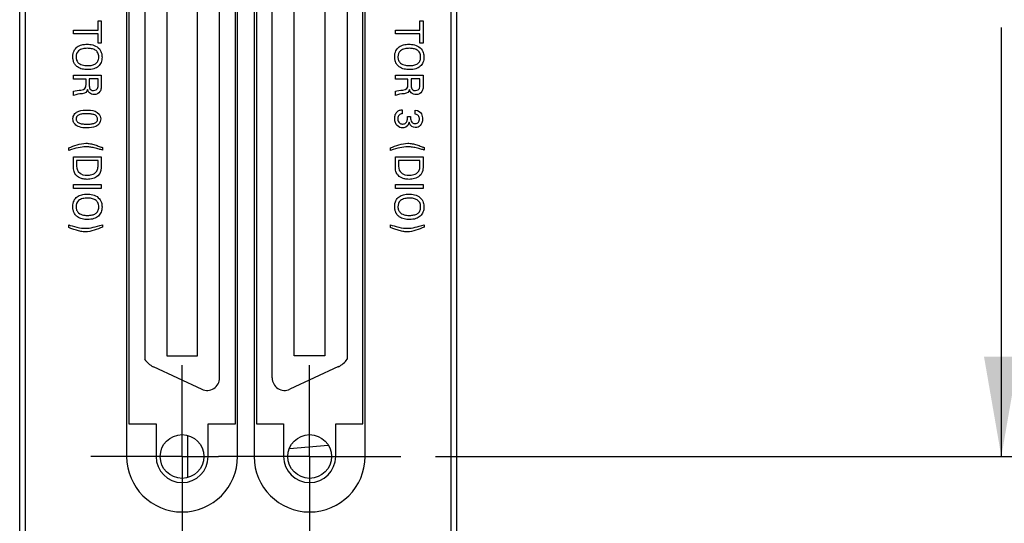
# Model space of a CAD drawing. Header units: inches. Extents: x 0 to 34, y 0 to 22.
# Tile 28 of 55: x 9.3 to 11.1, y 16.2 to 17.1. Entities that reach past the tile are written whole.
import ezdxf

# ---------------------------------------------------------------- set-up
doc = ezdxf.new("R2010")
doc.units = ezdxf.units.IN
doc.header["$LTSCALE"] = 1.87
doc.header["$MEASUREMENT"] = 0
doc.linetypes.add('CENTER', pattern=[0.6, 0.375, -0.075, 0.075, -0.075])
doc.layers.get('0').update_dxf_attribs({"linetype": 'CONTINUOUS'})
for name, color, linetype in [('DATUMCURVES', 7, 'CONTINUOUS'), ('DEFAULT_1', 7, 'CENTER'), ('DIMENSIONS', 7, 'CONTINUOUS')]:
    doc.layers.add(name, color=color, linetype=linetype)
doc.styles.get("Standard").update_dxf_attribs({"font": 'txt', "width": 0.8})
doc.dimstyles.new('DIMSTYLE_1', dxfattribs={"dimtxt": 0.125, "dimasz": 0.18, "dimexe": 0.18, "dimexo": 0.0625, "dimgap": 0.09, "dimtad": 0, "dimtih": 1, "dimtoh": 1, "dimdec": 3, "dimzin": 4, "dimdsep": 46, "dimtxsty": 'STANDARD', "dimblk": '_FILLED', "dimblk1": '_FILLED', "dimblk2": '_FILLED', "dimcen": 0.09, "dimadec": 0, "dimazin": 0, "dimtp": 0.005, "dimtm": 0.005, "dimtfac": 1, "dimtdec": 3, "dimtofl": 0, "dimtmove": 0, "dimatfit": 3, "dimldrblk": '_FILLED', "dimfxl": 1, "dimtolj": 1, "dimtzin": 4, "dimarcsym": 0})

# ---------------------------------------------------------------- blocks, each defined once
blk = doc.blocks.new('_FILLED')
at = {"color": 0, "linetype": 'BYBLOCK'}
blk.add_solid([(0, 0), (-1, 0.1736), (-1, -0.1736)], dxfattribs=at)
blk = doc.blocks.new('*D2')
at = {"layer": 'DIMENSIONS', "color": 2, "linetype": 'CONTINUOUS'}
for p, q in [((10.063, 17.7763), (12.2647, 17.7763)), ((12.1397, 17.7763), (12.1397, 17.0629)), ((12.1397, 16.051), (12.1397, 16.8129)), ((10.063, 16.051), (12.2647, 16.051))]:
    blk.add_line(p, q, dxfattribs=at)
at = {"layer": 'DIMENSIONS', "color": 2, "linetype": 'CONTINUOUS', "xscale": 0.18, "yscale": 0.18, "zscale": 0.18}
for p, rotation in [((12.1397, 17.7763), 90), ((12.1397, 16.051), 270)]:
    blk.add_blockref('_FILLED', p, dxfattribs=dict(at, rotation=rotation))
at = {"layer": 'DIMENSIONS', "color": 2, "linetype": 'CONTINUOUS', "width": 0.8}
for s, p in [('[', (12.2522, 16.8754)), (']', (12.8522, 16.8754)), ('2X ', (11.3272, 16.8754)), ('1.725', (11.6272, 16.8754)), ('43.82', (12.3522, 16.8754))]:
    blk.add_text(s, height=0.125, dxfattribs=at).set_placement(p)
blk = doc.blocks.new('*D3')
at = {"layer": 'DIMENSIONS', "color": 2, "linetype": 'CONTINUOUS'}
for p, q in [((10.063, 17.7763), (11.2081, 17.7763)), ((11.0831, 17.7763), (11.0831, 17.3158)), ((11.0831, 16.292), (11.0831, 17.0658)), ((10.063, 16.292), (11.2081, 16.292))]:
    blk.add_line(p, q, dxfattribs=at)
at = {"layer": 'DIMENSIONS', "color": 2, "linetype": 'CONTINUOUS', "xscale": 0.18, "yscale": 0.18, "zscale": 0.18}
for p, rotation in [((11.0831, 17.7763), 90), ((11.0831, 16.292), 270)]:
    blk.add_blockref('_FILLED', p, dxfattribs=dict(at, rotation=rotation))
at = {"layer": 'DIMENSIONS', "color": 2, "linetype": 'CONTINUOUS', "width": 0.8}
for s, p in [('2X ', (10.3206, 17.1283)), ('1.484', (10.6206, 17.1283)), ('[', (11.2456, 17.1283)), ('37.7', (11.3456, 17.1283)), (']', (11.7456, 17.1283))]:
    blk.add_text(s, height=0.125, dxfattribs=at).set_placement(p)

msp = doc.modelspace()

# ---------------------------------------------------------------- linework, layer by layer
at = {"color": 7, "linetype": 'CONTINUOUS'}
for p, q in [((9.3134, 13.4323), (9.3134, 18.5702)), ((10.1014, 13.4323), (10.1014, 18.5702)), ((9.3234, 18.5402), (9.3234, 14.4702)), ((10.0914, 14.4702), (10.0914, 18.5402)), ((9.5062, 17.7763), (9.5062, 16.292)), ((9.7062, 16.292), (9.7062, 17.7763)), ((9.7361, 17.7763), (9.7361, 16.292)), ((9.9361, 16.292), (9.9361, 17.7763)), ((9.5102, 17.7172), (9.5102, 16.3512)), ((9.7022, 16.3512), (9.7022, 17.7172)), ((9.7401, 17.7172), (9.7401, 16.3512)), ((9.9321, 16.3512), (9.9321, 17.7172)), ((9.6737, 16.4336), (9.6737, 17.6348)), ((9.7686, 16.4336), (9.7686, 17.6348)), ((9.5786, 17.5946), (9.5786, 16.4737)), ((9.6337, 16.4737), (9.6337, 17.5946)), ((9.8085, 16.4737), (9.8085, 17.5946)), ((9.8637, 17.5946), (9.8637, 16.4737)), ((9.5387, 17.5828), (9.5387, 16.4675)), ((9.9036, 17.5828), (9.9036, 16.4675)), ((9.5786, 16.4737), (9.6337, 16.4737)), ((9.8637, 16.4737), (9.8085, 16.4737)), ((9.5543, 16.454), (9.6418, 16.4132)), ((9.888, 16.454), (9.8005, 16.4132)), ((9.5102, 16.3512), (9.5592, 16.3512)), ((9.5592, 16.3512), (9.5592, 16.292)), ((9.6532, 16.292), (9.6532, 16.3512)), ((9.6532, 16.3512), (9.7022, 16.3512)), ((9.7401, 16.3512), (9.7891, 16.3512)), ((9.7891, 16.3512), (9.7891, 16.292)), ((9.8831, 16.292), (9.8831, 16.3512)), ((9.8831, 16.3512), (9.9321, 16.3512)), ((9.616, 16.3301), (9.616, 16.254)), ((9.7998, 16.3065), (9.8695, 16.3126))]:
    msp.add_line(p, q, dxfattribs=at)
for centre in [(9.6062, 16.292), (9.8361, 16.292)]:
    msp.add_circle(centre, 0.0394, dxfattribs=at)
for centre, radius, start, end in [((9.5703, 16.4884), 0.038, 213.4746, 245), ((9.872, 16.4884), 0.038, 295, 326.5254), ((9.6512, 16.4336), 0.0225, 245, 360), ((9.791, 16.4336), 0.0225, 180, 295), ((9.6062, 16.292), 0.1, 180, 360), ((9.6062, 16.292), 0.047, 180, 360), ((9.8361, 16.292), 0.1, 180, 360), ((9.8361, 16.292), 0.047, 180, 360)]:
    msp.add_arc(centre, radius, start, end, dxfattribs=at)
at = {"layer": 'DATUMCURVES', "color": 40, "linetype": 'CONTINUOUS'}
for points in [[(9.4546, 17.0608, 2.7536), (9.4546, 17.0608, 2.7536), (9.4546, 17.0776, 2.7536), (9.4546, 17.0776, 2.7536)], [(9.4546, 17.0776, 2.7536), (9.4546, 17.0776, 2.7536), (9.4605, 17.0776, 2.7536), (9.4605, 17.0776, 2.7536)], [(9.4605, 17.0776, 2.7536), (9.4605, 17.0776, 2.7536), (9.4605, 17.0371, 2.7536), (9.4605, 17.0371, 2.7536)], [(10.0348, 17.0608, 2.7536), (10.0348, 17.0608, 2.7536), (10.0348, 17.0776, 2.7536), (10.0348, 17.0776, 2.7536)], [(10.0348, 17.0776, 2.7536), (10.0348, 17.0776, 2.7536), (10.0408, 17.0776, 2.7536), (10.0408, 17.0776, 2.7536)], [(10.0408, 17.0776, 2.7536), (10.0408, 17.0776, 2.7536), (10.0408, 17.0371, 2.7536), (10.0408, 17.0371, 2.7536)], [(9.4104, 17.0608, 2.7536), (9.4104, 17.0608, 2.7536), (9.4546, 17.0608, 2.7536), (9.4546, 17.0608, 2.7536)], [(9.4104, 17.0539, 2.7536), (9.4104, 17.0539, 2.7536), (9.4104, 17.0608, 2.7536), (9.4104, 17.0608, 2.7536)], [(9.9906, 17.0608, 2.7536), (9.9906, 17.0608, 2.7536), (10.0348, 17.0608, 2.7536), (10.0348, 17.0608, 2.7536)], [(9.9906, 17.0539, 2.7536), (9.9906, 17.0539, 2.7536), (9.9906, 17.0608, 2.7536), (9.9906, 17.0608, 2.7536)], [(9.4546, 17.0539, 2.7536), (9.4546, 17.0539, 2.7536), (9.4104, 17.0539, 2.7536), (9.4104, 17.0539, 2.7536)], [(9.4546, 17.0371, 2.7536), (9.4546, 17.0371, 2.7536), (9.4546, 17.0539, 2.7536), (9.4546, 17.0539, 2.7536)], [(10.0348, 17.0539, 2.7536), (10.0348, 17.0539, 2.7536), (9.9906, 17.0539, 2.7536), (9.9906, 17.0539, 2.7536)], [(10.0348, 17.0371, 2.7536), (10.0348, 17.0371, 2.7536), (10.0348, 17.0539, 2.7536), (10.0348, 17.0539, 2.7536)], [(9.4355, 17.028, 2.7536), (9.4327, 17.028, 2.7536), (9.427, 17.0275, 2.7536), (9.4218, 17.0253, 2.7536), (9.4197, 17.0236, 2.7536)], [(9.4605, 17.0371, 2.7536), (9.4605, 17.0371, 2.7536), (9.4546, 17.0371, 2.7536), (9.4546, 17.0371, 2.7536)], [(10.0158, 17.028, 2.7536), (10.013, 17.028, 2.7536), (10.0073, 17.0275, 2.7536), (10.0021, 17.0253, 2.7536), (9.9999, 17.0236, 2.7536)], [(10.0408, 17.0371, 2.7536), (10.0408, 17.0371, 2.7536), (10.0348, 17.0371, 2.7536), (10.0348, 17.0371, 2.7536)], [(9.4104, 16.9725, 2.7536), (9.4104, 16.9725, 2.7536), (9.4104, 16.9794, 2.7536), (9.4104, 16.9794, 2.7536)], [(9.4104, 16.9794, 2.7536), (9.4104, 16.9794, 2.7536), (9.4605, 16.9794, 2.7536), (9.4605, 16.9794, 2.7536)], [(9.433, 16.9725, 2.7536), (9.433, 16.9725, 2.7536), (9.4104, 16.9725, 2.7536), (9.4104, 16.9725, 2.7536)], [(9.433, 16.9638, 2.7536), (9.433, 16.9638, 2.7536), (9.433, 16.9725, 2.7536), (9.433, 16.9725, 2.7536)], [(9.4389, 16.9727, 2.7536), (9.4389, 16.9727, 2.7536), (9.4389, 16.9617, 2.7536), (9.4389, 16.9617, 2.7536)], [(9.4547, 16.9727, 2.7536), (9.4547, 16.9727, 2.7536), (9.4389, 16.9727, 2.7536), (9.4389, 16.9727, 2.7536)], [(9.4547, 16.9617, 2.7536), (9.4547, 16.9617, 2.7536), (9.4547, 16.9727, 2.7536), (9.4547, 16.9727, 2.7536)], [(9.4605, 16.9794, 2.7536), (9.4605, 16.9794, 2.7536), (9.4605, 16.9615, 2.7536), (9.4605, 16.9615, 2.7536)], [(9.9906, 16.9725, 2.7536), (9.9906, 16.9725, 2.7536), (9.9906, 16.9794, 2.7536), (9.9906, 16.9794, 2.7536)], [(9.9906, 16.9794, 2.7536), (9.9906, 16.9794, 2.7536), (10.0408, 16.9794, 2.7536), (10.0408, 16.9794, 2.7536)], [(10.0133, 16.9725, 2.7536), (10.0133, 16.9725, 2.7536), (9.9906, 16.9725, 2.7536), (9.9906, 16.9725, 2.7536)], [(10.0133, 16.9638, 2.7536), (10.0133, 16.9638, 2.7536), (10.0133, 16.9725, 2.7536), (10.0133, 16.9725, 2.7536)], [(10.0192, 16.9727, 2.7536), (10.0192, 16.9727, 2.7536), (10.0192, 16.9617, 2.7536), (10.0192, 16.9617, 2.7536)], [(10.0349, 16.9727, 2.7536), (10.0349, 16.9727, 2.7536), (10.0192, 16.9727, 2.7536), (10.0192, 16.9727, 2.7536)], [(10.0349, 16.9617, 2.7536), (10.0349, 16.9617, 2.7536), (10.0349, 16.9727, 2.7536), (10.0349, 16.9727, 2.7536)], [(10.0408, 16.9794, 2.7536), (10.0408, 16.9794, 2.7536), (10.0408, 16.9615, 2.7536), (10.0408, 16.9615, 2.7536)], [(9.4104, 16.9505, 2.7536), (9.4137, 16.9516, 2.7536), (9.4198, 16.9523, 2.7536), (9.4236, 16.9528, 2.7536)], [(9.4236, 16.9528, 2.7536), (9.4309, 16.9537, 2.7536), (9.433, 16.9554, 2.7536), (9.433, 16.9638, 2.7536)], [(9.4358, 16.9539, 2.7536), (9.4345, 16.9491, 2.7536), (9.4324, 16.9469, 2.7536), (9.4261, 16.9462, 2.7536)], [(9.4389, 16.9617, 2.7536), (9.4389, 16.9609, 2.7536), (9.4389, 16.957, 2.7536), (9.44, 16.9551, 2.7536)], [(9.44, 16.9551, 2.7536), (9.4406, 16.9541, 2.7536), (9.4424, 16.9517, 2.7536), (9.4465, 16.9517, 2.7536)], [(9.4465, 16.9517, 2.7536), (9.4547, 16.9517, 2.7536), (9.4547, 16.9589, 2.7536), (9.4547, 16.9617, 2.7536)], [(9.9906, 16.9505, 2.7536), (9.994, 16.9516, 2.7536), (10.0001, 16.9523, 2.7536), (10.0039, 16.9528, 2.7536)], [(10.0039, 16.9528, 2.7536), (10.0112, 16.9537, 2.7536), (10.0133, 16.9554, 2.7536), (10.0133, 16.9638, 2.7536)], [(10.016, 16.9539, 2.7536), (10.0148, 16.9491, 2.7536), (10.0126, 16.9469, 2.7536), (10.0064, 16.9462, 2.7536)], [(10.0192, 16.9617, 2.7536), (10.0192, 16.9609, 2.7536), (10.0192, 16.957, 2.7536), (10.0203, 16.9551, 2.7536)], [(10.0203, 16.9551, 2.7536), (10.0208, 16.9541, 2.7536), (10.0226, 16.9517, 2.7536), (10.0268, 16.9517, 2.7536)], [(10.0268, 16.9517, 2.7536), (10.0349, 16.9517, 2.7536), (10.0349, 16.9589, 2.7536), (10.0349, 16.9617, 2.7536)], [(9.4104, 16.9431, 2.7536), (9.4104, 16.9431, 2.7536), (9.4104, 16.9505, 2.7536), (9.4104, 16.9505, 2.7536)], [(9.4261, 16.9462, 2.7536), (9.4202, 16.9455, 2.7536), (9.4159, 16.945, 2.7536), (9.4104, 16.9431, 2.7536)], [(9.9906, 16.9431, 2.7536), (9.9906, 16.9431, 2.7536), (9.9906, 16.9505, 2.7536), (9.9906, 16.9505, 2.7536)], [(10.0064, 16.9462, 2.7536), (10.0005, 16.9455, 2.7536), (9.9962, 16.945, 2.7536), (9.9906, 16.9431, 2.7536)], [(9.4174, 16.9136, 2.7536), (9.4206, 16.9152, 2.7536), (9.4252, 16.9167, 2.7536), (9.4338, 16.9167, 2.7536)], [(9.4338, 16.9167, 2.7536), (9.441, 16.9167, 2.7536), (9.4594, 16.9159, 2.7536), (9.4594, 16.9006, 2.7536)], [(10.003, 16.9171, 2.7536), (10.003, 16.9171, 2.7536), (10.003, 16.9098, 2.7536), (10.003, 16.9098, 2.7536)], [(9.4594, 16.9006, 2.7536), (9.4594, 16.8862, 2.7536), (9.444, 16.8845, 2.7536), (9.4349, 16.8845, 2.7536)], [(10.0125, 16.905, 2.7536), (10.0125, 16.905, 2.7536), (10.0181, 16.905, 2.7536), (10.0181, 16.905, 2.7536)], [(10.0265, 16.9164, 2.7536), (10.0384, 16.9159, 2.7536), (10.0396, 16.9047, 2.7536), (10.0396, 16.9008, 2.7536)], [(10.0265, 16.9094, 2.7536), (10.0265, 16.9094, 2.7536), (10.0265, 16.9164, 2.7536), (10.0265, 16.9164, 2.7536)], [(10.0396, 16.9008, 2.7536), (10.0396, 16.8903, 2.7536), (10.0333, 16.8851, 2.7536), (10.0266, 16.8851, 2.7536)], [(10.0153, 16.8947, 2.7536), (10.0138, 16.8844, 2.7536), (10.0046, 16.8844, 2.7536), (10.0036, 16.8844, 2.7536)], [(10.0266, 16.8851, 2.7536), (10.0226, 16.8851, 2.7536), (10.0169, 16.8873, 2.7536), (10.0153, 16.8947, 2.7536)], [(9.4018, 16.844, 2.7536), (9.4018, 16.844, 2.7536), (9.4018, 16.8485, 2.7536), (9.4018, 16.8485, 2.7536)], [(9.4626, 16.849, 2.7536), (9.4626, 16.849, 2.7536), (9.4626, 16.8444, 2.7536), (9.4626, 16.8444, 2.7536)], [(9.9821, 16.844, 2.7536), (9.9821, 16.844, 2.7536), (9.9821, 16.8485, 2.7536), (9.9821, 16.8485, 2.7536)], [(10.0428, 16.849, 2.7536), (10.0428, 16.849, 2.7536), (10.0428, 16.8444, 2.7536), (10.0428, 16.8444, 2.7536)], [(9.4104, 16.8185, 2.7536), (9.4104, 16.8185, 2.7536), (9.4104, 16.8326, 2.7536), (9.4104, 16.8326, 2.7536)], [(9.4104, 16.8326, 2.7536), (9.4104, 16.8326, 2.7536), (9.4605, 16.8326, 2.7536), (9.4605, 16.8326, 2.7536)], [(9.4605, 16.8326, 2.7536), (9.4605, 16.8326, 2.7536), (9.4605, 16.8181, 2.7536), (9.4605, 16.8181, 2.7536)], [(9.9906, 16.8326, 2.7536), (9.9906, 16.8326, 2.7536), (10.0408, 16.8326, 2.7536), (10.0408, 16.8326, 2.7536)], [(9.9906, 16.8185, 2.7536), (9.9906, 16.8185, 2.7536), (9.9906, 16.8326, 2.7536), (9.9906, 16.8326, 2.7536)], [(10.0408, 16.8326, 2.7536), (10.0408, 16.8326, 2.7536), (10.0408, 16.8181, 2.7536), (10.0408, 16.8181, 2.7536)], [(9.416, 16.8257, 2.7536), (9.416, 16.8257, 2.7536), (9.416, 16.8189, 2.7536), (9.416, 16.8189, 2.7536)], [(9.4547, 16.8257, 2.7536), (9.4547, 16.8257, 2.7536), (9.416, 16.8257, 2.7536), (9.416, 16.8257, 2.7536)], [(9.416, 16.8189, 2.7536), (9.416, 16.8141, 2.7536), (9.4163, 16.8091, 2.7536), (9.4188, 16.8057, 2.7536)], [(9.4605, 16.8181, 2.7536), (9.4605, 16.8114, 2.7536), (9.4605, 16.8034, 2.7536), (9.454, 16.7979, 2.7536)], [(9.4547, 16.8173, 2.7536), (9.4547, 16.8173, 2.7536), (9.4547, 16.8257, 2.7536), (9.4547, 16.8257, 2.7536)], [(10.035, 16.8257, 2.7536), (10.035, 16.8257, 2.7536), (9.9963, 16.8257, 2.7536), (9.9963, 16.8257, 2.7536)], [(9.9963, 16.8257, 2.7536), (9.9963, 16.8257, 2.7536), (9.9963, 16.8189, 2.7536), (9.9963, 16.8189, 2.7536)], [(9.9963, 16.8189, 2.7536), (9.9963, 16.8141, 2.7536), (9.9966, 16.8091, 2.7536), (9.9991, 16.8057, 2.7536)], [(10.0408, 16.8181, 2.7536), (10.0408, 16.8114, 2.7536), (10.0408, 16.8034, 2.7536), (10.0342, 16.7979, 2.7536)], [(10.035, 16.8173, 2.7536), (10.035, 16.8173, 2.7536), (10.035, 16.8257, 2.7536), (10.035, 16.8257, 2.7536)], [(9.4188, 16.8057, 2.7536), (9.4236, 16.7994, 2.7536), (9.4318, 16.7991, 2.7536), (9.4347, 16.7991, 2.7536)], [(9.9991, 16.8057, 2.7536), (10.0039, 16.7994, 2.7536), (10.0121, 16.7991, 2.7536), (10.015, 16.7991, 2.7536)], [(9.4104, 16.7755, 2.7536), (9.4104, 16.7755, 2.7536), (9.4104, 16.7825, 2.7536), (9.4104, 16.7825, 2.7536)], [(9.4104, 16.7825, 2.7536), (9.4104, 16.7825, 2.7536), (9.4605, 16.7825, 2.7536), (9.4605, 16.7825, 2.7536)], [(9.4605, 16.7755, 2.7536), (9.4605, 16.7755, 2.7536), (9.4104, 16.7755, 2.7536), (9.4104, 16.7755, 2.7536)], [(9.4605, 16.7825, 2.7536), (9.4605, 16.7825, 2.7536), (9.4605, 16.7755, 2.7536), (9.4605, 16.7755, 2.7536)], [(9.9906, 16.7825, 2.7536), (9.9906, 16.7825, 2.7536), (10.0408, 16.7825, 2.7536), (10.0408, 16.7825, 2.7536)], [(9.9906, 16.7755, 2.7536), (9.9906, 16.7755, 2.7536), (9.9906, 16.7825, 2.7536), (9.9906, 16.7825, 2.7536)], [(10.0408, 16.7755, 2.7536), (10.0408, 16.7755, 2.7536), (9.9906, 16.7755, 2.7536), (9.9906, 16.7755, 2.7536)], [(10.0408, 16.7825, 2.7536), (10.0408, 16.7825, 2.7536), (10.0408, 16.7755, 2.7536), (10.0408, 16.7755, 2.7536)], [(9.4355, 16.7579, 2.7536), (9.4327, 16.7579, 2.7536), (9.427, 16.7574, 2.7536), (9.4218, 16.7552, 2.7536), (9.4197, 16.7534, 2.7536)], [(10.0158, 16.7579, 2.7536), (10.013, 16.7579, 2.7536), (10.0073, 16.7574, 2.7536), (10.0021, 16.7552, 2.7536), (9.9999, 16.7534, 2.7536)], [(9.4018, 16.705, 2.7536), (9.4018, 16.705, 2.7536), (9.4018, 16.7096, 2.7536), (9.4018, 16.7096, 2.7536)], [(9.4018, 16.7096, 2.7536), (9.4053, 16.7085, 2.7536), (9.41, 16.7069, 2.7536), (9.4166, 16.7055, 2.7536)], [(9.4626, 16.71, 2.7536), (9.4626, 16.71, 2.7536), (9.4626, 16.7055, 2.7536), (9.4626, 16.7055, 2.7536)], [(9.9821, 16.7096, 2.7536), (9.9855, 16.7085, 2.7536), (9.9903, 16.7069, 2.7536), (9.9969, 16.7055, 2.7536)], [(9.9821, 16.705, 2.7536), (9.9821, 16.705, 2.7536), (9.9821, 16.7096, 2.7536), (9.9821, 16.7096, 2.7536)], [(10.0428, 16.71, 2.7536), (10.0428, 16.71, 2.7536), (10.0428, 16.7055, 2.7536), (10.0428, 16.7055, 2.7536)]]:
    msp.add_open_spline(points, degree=3, dxfattribs=at)
for points, knots in [([(9.4154, 16.9962, 2.7536), (9.4138, 16.9977, 2.7536), (9.4115, 17.0007, 2.7536), (9.4096, 17.0063, 2.7536), (9.409, 17.0126, 2.7536), (9.4096, 17.0188, 2.7536), (9.4117, 17.0252, 2.7536), (9.4165, 17.031, 2.7536), (9.425, 17.0346, 2.7536), (9.4328, 17.0355, 2.7536), (9.4397, 17.0352, 2.7536), (9.4468, 17.034, 2.7536), (9.4521, 17.0316, 2.7536), (9.4551, 17.0289, 2.7536)], [0, 0, 0, 0, 0.098391, 0.16867, 0.238949, 0.306215, 0.373481, 0.508012, 0.642544, 0.777076, 0.832807, 0.888538, 1, 1, 1, 1]), ([(9.4197, 17.0236, 2.7536), (9.4161, 17.0207, 2.7536), (9.4146, 17.0143, 2.7536), (9.4156, 17.0064, 2.7536), (9.4197, 17.0002, 2.7536), (9.4287, 16.997, 2.7536), (9.4343, 16.9968, 2.7536), (9.436, 16.9968, 2.7536)], [0, 0, 0, 0, 0.284772, 0.432102, 0.579432, 0.789716, 1, 1, 1, 1]), ([(9.4551, 17.0289, 2.7536), (9.4579, 17.0263, 2.7536), (9.4604, 17.0217, 2.7536), (9.4617, 17.0159, 2.7536), (9.462, 17.0095, 2.7536), (9.4607, 17.0024, 2.7536), (9.4558, 16.9952, 2.7536), (9.4477, 16.9906, 2.7536), (9.437, 16.9891, 2.7536), (9.4259, 16.9902, 2.7536), (9.4192, 16.993, 2.7536), (9.4161, 16.9955, 2.7536), (9.4154, 16.9962, 2.7536)], [0, 0, 0, 0, 0.093794, 0.140691, 0.187588, 0.327622, 0.467655, 0.607688, 0.747721, 0.857408, 0.967094, 1, 1, 1, 1]), ([(9.436, 16.9968, 2.7536), (9.4388, 16.9968, 2.7536), (9.4442, 16.9973, 2.7536), (9.4506, 16.9998, 2.7536), (9.4542, 17.0037, 2.7536), (9.4557, 17.008, 2.7536), (9.4561, 17.0122, 2.7536), (9.4557, 17.0166, 2.7536), (9.4539, 17.0212, 2.7536), (9.4499, 17.0252, 2.7536), (9.4432, 17.0276, 2.7536), (9.4381, 17.028, 2.7536), (9.4355, 17.028, 2.7536)], [0, 0, 0, 0, 0.118584, 0.237167, 0.355751, 0.415043, 0.474335, 0.540043, 0.605751, 0.737167, 0.868584, 1, 1, 1, 1]), ([(9.9957, 16.9962, 2.7536), (9.9941, 16.9977, 2.7536), (9.9918, 17.0007, 2.7536), (9.9899, 17.0063, 2.7536), (9.9892, 17.0126, 2.7536), (9.9898, 17.0188, 2.7536), (9.9919, 17.0252, 2.7536), (9.9968, 17.031, 2.7536), (10.0053, 17.0346, 2.7536), (10.0131, 17.0355, 2.7536), (10.0199, 17.0352, 2.7536), (10.027, 17.034, 2.7536), (10.0324, 17.0316, 2.7536), (10.0353, 17.0289, 2.7536)], [0, 0, 0, 0, 0.098391, 0.16867, 0.238949, 0.306215, 0.373481, 0.508012, 0.642544, 0.777076, 0.832807, 0.888538, 1, 1, 1, 1]), ([(9.9999, 17.0236, 2.7536), (9.9964, 17.0207, 2.7536), (9.9948, 17.0143, 2.7536), (9.9959, 17.0064, 2.7536), (10, 17.0002, 2.7536), (10.0089, 16.997, 2.7536), (10.0145, 16.9968, 2.7536), (10.0162, 16.9968, 2.7536)], [0, 0, 0, 0, 0.284772, 0.432102, 0.579432, 0.789716, 1, 1, 1, 1]), ([(10.0353, 17.0289, 2.7536), (10.0382, 17.0263, 2.7536), (10.0407, 17.0217, 2.7536), (10.0419, 17.0159, 2.7536), (10.0423, 17.0095, 2.7536), (10.041, 17.0024, 2.7536), (10.036, 16.9952, 2.7536), (10.028, 16.9906, 2.7536), (10.0173, 16.9891, 2.7536), (10.0061, 16.9902, 2.7536), (9.9994, 16.993, 2.7536), (9.9963, 16.9955, 2.7536), (9.9957, 16.9962, 2.7536)], [0, 0, 0, 0, 0.093794, 0.140691, 0.187588, 0.327622, 0.467655, 0.607688, 0.747721, 0.857408, 0.967094, 1, 1, 1, 1]), ([(10.0162, 16.9968, 2.7536), (10.0191, 16.9968, 2.7536), (10.0244, 16.9973, 2.7536), (10.0309, 16.9998, 2.7536), (10.0345, 17.0037, 2.7536), (10.036, 17.008, 2.7536), (10.0364, 17.0122, 2.7536), (10.0359, 17.0166, 2.7536), (10.0342, 17.0212, 2.7536), (10.0302, 17.0252, 2.7536), (10.0234, 17.0276, 2.7536), (10.0184, 17.028, 2.7536), (10.0158, 17.028, 2.7536)], [0, 0, 0, 0, 0.118584, 0.237167, 0.355751, 0.415043, 0.474335, 0.540043, 0.605751, 0.737167, 0.868584, 1, 1, 1, 1]), ([(9.4605, 16.9615, 2.7536), (9.4605, 16.9602, 2.7536), (9.4605, 16.9563, 2.7536), (9.4579, 16.9472, 2.7536), (9.4501, 16.9437, 2.7536), (9.4428, 16.9451, 2.7536), (9.4388, 16.9478, 2.7536), (9.4365, 16.9512, 2.7536), (9.436, 16.9531, 2.7536), (9.4358, 16.9539, 2.7536)], [0, 0, 0, 0, 0.132581, 0.265161, 0.534256, 0.652431, 0.770606, 0.885303, 1, 1, 1, 1]), ([(10.0408, 16.9615, 2.7536), (10.0408, 16.9602, 2.7536), (10.0408, 16.9563, 2.7536), (10.0382, 16.9472, 2.7536), (10.0303, 16.9437, 2.7536), (10.0231, 16.9451, 2.7536), (10.019, 16.9478, 2.7536), (10.0168, 16.9512, 2.7536), (10.0162, 16.9531, 2.7536), (10.016, 16.9539, 2.7536)], [0, 0, 0, 0, 0.132581, 0.265161, 0.534256, 0.652431, 0.770606, 0.885303, 1, 1, 1, 1]), ([(10.0036, 16.8844, 2.7536), (10.0002, 16.8844, 2.7536), (9.9949, 16.8865, 2.7536), (9.9904, 16.8934, 2.7536), (9.989, 16.9007, 2.7536), (9.9901, 16.9087, 2.7536), (9.9939, 16.9146, 2.7536), (9.9993, 16.9171, 2.7536), (10.002, 16.9171, 2.7536), (10.003, 16.9171, 2.7536)], [0, 0, 0, 0, 0.270518, 0.405777, 0.541037, 0.663731, 0.786425, 0.893212, 1, 1, 1, 1]), ([(9.4349, 16.8845, 2.7536), (9.4292, 16.8845, 2.7536), (9.4204, 16.8856, 2.7536), (9.4129, 16.8904, 2.7536), (9.4096, 16.8966, 2.7536), (9.4093, 16.9006, 2.7536), (9.4095, 16.903, 2.7536), (9.4101, 16.9059, 2.7536), (9.4123, 16.9101, 2.7536), (9.4152, 16.9125, 2.7536), (9.4174, 16.9136, 2.7536)], [0, 0, 0, 0, 0.122209, 0.244417, 0.339725, 0.435032, 0.505653, 0.576274, 0.717516, 1, 1, 1, 1]), ([(9.4538, 16.901, 2.7536), (9.4538, 16.9018, 2.7536), (9.4534, 16.9036, 2.7536), (9.4516, 16.9064, 2.7536), (9.4475, 16.9087, 2.7536), (9.4409, 16.9099, 2.7536), (9.4335, 16.9101, 2.7536), (9.4264, 16.9098, 2.7536), (9.4213, 16.9086, 2.7536), (9.4183, 16.9069, 2.7536), (9.4165, 16.9053, 2.7536), (9.4156, 16.9036, 2.7536), (9.4153, 16.9022, 2.7536), (9.4152, 16.9013, 2.7536), (9.4151, 16.901, 2.7536), (9.4151, 16.9007, 2.7536)], [0, 0, 0, 0, 0.04692, 0.103224, 0.215832, 0.328439, 0.441047, 0.580785, 0.720524, 0.790393, 0.860262, 0.930131, 0.965065, 0.982533, 1, 1, 1, 1]), ([(9.4151, 16.9007, 2.7536), (9.4151, 16.9003, 2.7536), (9.4152, 16.8991, 2.7536), (9.4157, 16.8975, 2.7536), (9.4173, 16.895, 2.7536), (9.4212, 16.8927, 2.7536), (9.4276, 16.8914, 2.7536), (9.4352, 16.8911, 2.7536), (9.4425, 16.8915, 2.7536), (9.4487, 16.8929, 2.7536), (9.4521, 16.8953, 2.7536), (9.4536, 16.8979, 2.7536), (9.4538, 16.8998, 2.7536), (9.4538, 16.9009, 2.7536), (9.4538, 16.901, 2.7536)], [0, 0, 0, 0, 0.026342, 0.052684, 0.105368, 0.210737, 0.316105, 0.421474, 0.562714, 0.703954, 0.845194, 0.915814, 0.986434, 1, 1, 1, 1]), ([(10.003, 16.9098, 2.7536), (10.0007, 16.9098, 2.7536), (9.9977, 16.9087, 2.7536), (9.9955, 16.9051, 2.7536), (9.9949, 16.9007, 2.7536), (9.9957, 16.8963, 2.7536), (9.9983, 16.8925, 2.7536), (10.0018, 16.8914, 2.7536), (10.0039, 16.8914, 2.7536), (10.0041, 16.8914, 2.7536)], [0, 0, 0, 0, 0.229308, 0.343963, 0.458617, 0.589627, 0.720637, 0.982658, 1, 1, 1, 1]), ([(10.0041, 16.8914, 2.7536), (10.0063, 16.8914, 2.7536), (10.0102, 16.8931, 2.7536), (10.0123, 16.8979, 2.7536), (10.0126, 16.9017, 2.7536), (10.0125, 16.9038, 2.7536), (10.0125, 16.905, 2.7536)], [0, 0, 0, 0, 0.281748, 0.58007, 0.790035, 1, 1, 1, 1]), ([(10.0181, 16.905, 2.7536), (10.0179, 16.9026, 2.7536), (10.0181, 16.8978, 2.7536), (10.0211, 16.8937, 2.7536), (10.0237, 16.8924, 2.7536), (10.0268, 16.892, 2.7536), (10.0302, 16.8926, 2.7536), (10.0324, 16.8944, 2.7536), (10.0336, 16.8968, 2.7536), (10.0339, 16.8986, 2.7536), (10.034, 16.8993, 2.7536)], [0, 0, 0, 0, 0.306731, 0.460097, 0.53678, 0.613463, 0.720094, 0.826725, 0.933356, 1, 1, 1, 1]), ([(10.034, 16.8993, 2.7536), (10.034, 16.8997, 2.7536), (10.0341, 16.9019, 2.7536), (10.0332, 16.9065, 2.7536), (10.0294, 16.909, 2.7536), (10.0265, 16.9094, 2.7536)], [0, 0, 0, 0, 0.110475, 0.555237, 1, 1, 1, 1]), ([(9.4018, 16.8485, 2.7536), (9.4064, 16.8504, 2.7536), (9.4168, 16.8545, 2.7536), (9.4305, 16.8574, 2.7536), (9.4408, 16.8562, 2.7536), (9.4496, 16.8538, 2.7536), (9.4574, 16.8511, 2.7536), (9.4611, 16.8496, 2.7536), (9.4626, 16.849, 2.7536)], [0, 0, 0, 0, 0.229509, 0.459018, 0.582963, 0.706907, 0.853454, 1, 1, 1, 1]), ([(9.4626, 16.8444, 2.7536), (9.4609, 16.845, 2.7536), (9.4578, 16.846, 2.7536), (9.4526, 16.8474, 2.7536), (9.4479, 16.8485, 2.7536), (9.4433, 16.8495, 2.7536), (9.4383, 16.8503, 2.7536), (9.43, 16.8507, 2.7536), (9.419, 16.8492, 2.7536), (9.4084, 16.846, 2.7536), (9.4018, 16.844, 2.7536)], [0, 0, 0, 0, 0.119119, 0.178678, 0.238238, 0.296052, 0.353866, 0.469494, 0.734747, 1, 1, 1, 1]), ([(9.9821, 16.8485, 2.7536), (9.9867, 16.8504, 2.7536), (9.9971, 16.8545, 2.7536), (10.0108, 16.8574, 2.7536), (10.0211, 16.8562, 2.7536), (10.0299, 16.8538, 2.7536), (10.0377, 16.8511, 2.7536), (10.0413, 16.8496, 2.7536), (10.0428, 16.849, 2.7536)], [0, 0, 0, 0, 0.229479, 0.458959, 0.582887, 0.706815, 0.853408, 1, 1, 1, 1]), ([(10.0428, 16.8444, 2.7536), (10.0411, 16.845, 2.7536), (10.0381, 16.846, 2.7536), (10.0329, 16.8474, 2.7536), (10.0282, 16.8485, 2.7536), (10.0236, 16.8495, 2.7536), (10.0185, 16.8503, 2.7536), (10.0102, 16.8507, 2.7536), (9.9992, 16.8492, 2.7536), (9.9887, 16.846, 2.7536), (9.9821, 16.844, 2.7536)], [0, 0, 0, 0, 0.119119, 0.178678, 0.238238, 0.296052, 0.353866, 0.469494, 0.734747, 1, 1, 1, 1]), ([(9.454, 16.7979, 2.7536), (9.4514, 16.7957, 2.7536), (9.4454, 16.7926, 2.7536), (9.4356, 16.7914, 2.7536), (9.4274, 16.7923, 2.7536), (9.4196, 16.795, 2.7536), (9.4145, 16.7994, 2.7536), (9.4119, 16.8039, 2.7536), (9.4103, 16.8098, 2.7536), (9.4104, 16.8148, 2.7536), (9.4104, 16.8185, 2.7536)], [0, 0, 0, 0, 0.107519, 0.215038, 0.299938, 0.384837, 0.554635, 0.665976, 0.777317, 1, 1, 1, 1]), ([(9.4347, 16.7991, 2.7536), (9.4357, 16.7991, 2.7536), (9.4396, 16.7992, 2.7536), (9.446, 16.801, 2.7536), (9.4512, 16.8042, 2.7536), (9.4543, 16.8093, 2.7536), (9.4547, 16.8143, 2.7536), (9.4547, 16.8173, 2.7536)], [0, 0, 0, 0, 0.297975, 0.446962, 0.59595, 0.797975, 1, 1, 1, 1]), ([(10.0342, 16.7979, 2.7536), (10.0316, 16.7957, 2.7536), (10.0256, 16.7926, 2.7536), (10.0158, 16.7914, 2.7536), (10.0076, 16.7923, 2.7536), (9.9999, 16.795, 2.7536), (9.9948, 16.7994, 2.7536), (9.9922, 16.8039, 2.7536), (9.9906, 16.8098, 2.7536), (9.9906, 16.8148, 2.7536), (9.9906, 16.8185, 2.7536)], [0, 0, 0, 0, 0.107547, 0.215094, 0.299987, 0.38488, 0.554666, 0.666, 0.777333, 1, 1, 1, 1]), ([(10.015, 16.7991, 2.7536), (10.0159, 16.7991, 2.7536), (10.0198, 16.7992, 2.7536), (10.0263, 16.801, 2.7536), (10.0315, 16.8042, 2.7536), (10.0346, 16.8093, 2.7536), (10.035, 16.8143, 2.7536), (10.035, 16.8173, 2.7536)], [0, 0, 0, 0, 0.297975, 0.446962, 0.59595, 0.797975, 1, 1, 1, 1]), ([(9.4154, 16.726, 2.7536), (9.4138, 16.7275, 2.7536), (9.4115, 16.7306, 2.7536), (9.4096, 16.7362, 2.7536), (9.409, 16.7424, 2.7536), (9.4096, 16.7486, 2.7536), (9.4117, 16.755, 2.7536), (9.4165, 16.7608, 2.7536), (9.425, 16.7645, 2.7536), (9.4328, 16.7653, 2.7536), (9.4397, 16.7651, 2.7536), (9.4468, 16.7639, 2.7536), (9.4521, 16.7615, 2.7536), (9.4551, 16.7587, 2.7536)], [0, 0, 0, 0, 0.098367, 0.16863, 0.238892, 0.306163, 0.373434, 0.507976, 0.642517, 0.777059, 0.832794, 0.88853, 1, 1, 1, 1]), ([(9.4551, 16.7587, 2.7536), (9.4579, 16.7561, 2.7536), (9.4613, 16.75, 2.7536), (9.462, 16.7423, 2.7536), (9.4615, 16.737, 2.7536), (9.4599, 16.731, 2.7536), (9.4558, 16.725, 2.7536), (9.4477, 16.7204, 2.7536), (9.437, 16.7189, 2.7536), (9.4259, 16.72, 2.7536), (9.4192, 16.7228, 2.7536), (9.4161, 16.7254, 2.7536), (9.4154, 16.726, 2.7536)], [0, 0, 0, 0, 0.093908, 0.187816, 0.257813, 0.32781, 0.467804, 0.607798, 0.747792, 0.857447, 0.967103, 1, 1, 1, 1]), ([(9.436, 16.7267, 2.7536), (9.4388, 16.7267, 2.7536), (9.4442, 16.7272, 2.7536), (9.4506, 16.7297, 2.7536), (9.4542, 16.7335, 2.7536), (9.4557, 16.7378, 2.7536), (9.4561, 16.7421, 2.7536), (9.4557, 16.7464, 2.7536), (9.4539, 16.751, 2.7536), (9.4499, 16.7551, 2.7536), (9.4432, 16.7575, 2.7536), (9.4381, 16.7579, 2.7536), (9.4355, 16.7579, 2.7536)], [0, 0, 0, 0, 0.118512, 0.237024, 0.355535, 0.414791, 0.474047, 0.539791, 0.605535, 0.737024, 0.868512, 1, 1, 1, 1]), ([(9.9957, 16.726, 2.7536), (9.9941, 16.7275, 2.7536), (9.9918, 16.7306, 2.7536), (9.9899, 16.7362, 2.7536), (9.9892, 16.7424, 2.7536), (9.9898, 16.7486, 2.7536), (9.9919, 16.755, 2.7536), (9.9968, 16.7608, 2.7536), (10.0053, 16.7645, 2.7536), (10.0131, 16.7653, 2.7536), (10.0199, 16.7651, 2.7536), (10.027, 16.7639, 2.7536), (10.0324, 16.7615, 2.7536), (10.0353, 16.7587, 2.7536)], [0, 0, 0, 0, 0.098367, 0.16863, 0.238892, 0.306163, 0.373434, 0.507976, 0.642517, 0.777059, 0.832794, 0.88853, 1, 1, 1, 1]), ([(10.0353, 16.7587, 2.7536), (10.0382, 16.7561, 2.7536), (10.0415, 16.75, 2.7536), (10.0423, 16.7423, 2.7536), (10.0418, 16.737, 2.7536), (10.0402, 16.731, 2.7536), (10.036, 16.725, 2.7536), (10.028, 16.7204, 2.7536), (10.0173, 16.7189, 2.7536), (10.0061, 16.72, 2.7536), (9.9994, 16.7228, 2.7536), (9.9963, 16.7254, 2.7536), (9.9957, 16.726, 2.7536)], [0, 0, 0, 0, 0.093908, 0.187816, 0.257813, 0.32781, 0.467804, 0.607798, 0.747792, 0.857447, 0.967103, 1, 1, 1, 1]), ([(10.0162, 16.7267, 2.7536), (10.0191, 16.7267, 2.7536), (10.0244, 16.7272, 2.7536), (10.0309, 16.7297, 2.7536), (10.0345, 16.7335, 2.7536), (10.036, 16.7378, 2.7536), (10.0364, 16.7421, 2.7536), (10.0359, 16.7464, 2.7536), (10.0342, 16.751, 2.7536), (10.0302, 16.7551, 2.7536), (10.0234, 16.7575, 2.7536), (10.0184, 16.7579, 2.7536), (10.0158, 16.7579, 2.7536)], [0, 0, 0, 0, 0.118512, 0.237024, 0.355535, 0.414791, 0.474047, 0.539791, 0.605535, 0.737024, 0.868512, 1, 1, 1, 1]), ([(9.4197, 16.7534, 2.7536), (9.4161, 16.7506, 2.7536), (9.4146, 16.7441, 2.7536), (9.4156, 16.7362, 2.7536), (9.4197, 16.73, 2.7536), (9.4287, 16.7269, 2.7536), (9.4343, 16.7267, 2.7536), (9.436, 16.7267, 2.7536)], [0, 0, 0, 0, 0.28448, 0.431917, 0.579355, 0.789677, 1, 1, 1, 1]), ([(9.9999, 16.7534, 2.7536), (9.9964, 16.7506, 2.7536), (9.9948, 16.7441, 2.7536), (9.9959, 16.7362, 2.7536), (10, 16.73, 2.7536), (10.0089, 16.7269, 2.7536), (10.0145, 16.7267, 2.7536), (10.0162, 16.7267, 2.7536)], [0, 0, 0, 0, 0.28448, 0.431917, 0.579355, 0.789677, 1, 1, 1, 1]), ([(9.4626, 16.7055, 2.7536), (9.458, 16.7036, 2.7536), (9.4476, 16.6994, 2.7536), (9.4339, 16.6966, 2.7536), (9.4236, 16.6978, 2.7536), (9.4149, 16.7001, 2.7536), (9.407, 16.7029, 2.7536), (9.4033, 16.7044, 2.7536), (9.4018, 16.705, 2.7536)], [0, 0, 0, 0, 0.228722, 0.457444, 0.581446, 0.705449, 0.852724, 1, 1, 1, 1]), ([(9.4166, 16.7055, 2.7536), (9.4229, 16.704, 2.7536), (9.4324, 16.703, 2.7536), (9.4454, 16.7047, 2.7536), (9.456, 16.708, 2.7536), (9.4626, 16.71, 2.7536)], [0, 0, 0, 0, 0.305731, 0.652865, 1, 1, 1, 1]), ([(10.0428, 16.7055, 2.7536), (10.0382, 16.7036, 2.7536), (10.0279, 16.6994, 2.7536), (10.0142, 16.6966, 2.7536), (10.0039, 16.6978, 2.7536), (9.9951, 16.7001, 2.7536), (9.9873, 16.7029, 2.7536), (9.9836, 16.7044, 2.7536), (9.9821, 16.705, 2.7536)], [0, 0, 0, 0, 0.228722, 0.457444, 0.581446, 0.705449, 0.852724, 1, 1, 1, 1]), ([(9.9969, 16.7055, 2.7536), (10.0032, 16.704, 2.7536), (10.0127, 16.703, 2.7536), (10.0257, 16.7047, 2.7536), (10.0362, 16.708, 2.7536), (10.0428, 16.71, 2.7536)], [0, 0, 0, 0, 0.305731, 0.652865, 1, 1, 1, 1])]:
    msp.add_open_spline(points, degree=3, knots=knots, dxfattribs=at)
at = {"layer": 'DEFAULT_1', "color": 7, "linetype": 'CENTER'}
for p, q in [((9.6062, 16.292), (9.6062, 16.4564)), ((9.8361, 16.292), (9.8361, 16.4564)), ((9.6062, 16.292), (9.4418, 16.292)), ((9.6062, 16.292), (9.6062, 16.1277)), ((9.6062, 16.292), (9.6717, 16.292)), ((9.8361, 16.292), (9.6717, 16.292)), ((9.8361, 16.292), (9.8361, 16.1277)), ((9.8361, 16.292), (10.0005, 16.292))]:
    msp.add_line(p, q, dxfattribs=at)

# ---------------------------------------------------------------- dimensions: what is measured, and where the dimension line sits
at = {"layer": 'DIMENSIONS', "color": 2, "linetype": 'CONTINUOUS'}
for base, p2, picture, middle in [((12.1397, 16.051), (10.063, 16.051), '*D2', (12.1397, 16.9379)), ((11.0831, 16.292), (10.063, 16.292), '*D3', (11.0831, 17.1908))]:
    dim = msp.add_linear_dim(base=base, p1=(10.063, 17.7763), p2=p2, angle=270, text='2X <>', dimstyle='DIMSTYLE_1', dxfattribs=at)
    dim.commit()
    dim.dimension.update_dxf_attribs({"geometry": picture, "text_midpoint": middle, "dimtype": 160})

doc.saveas('drawing.dxf')
